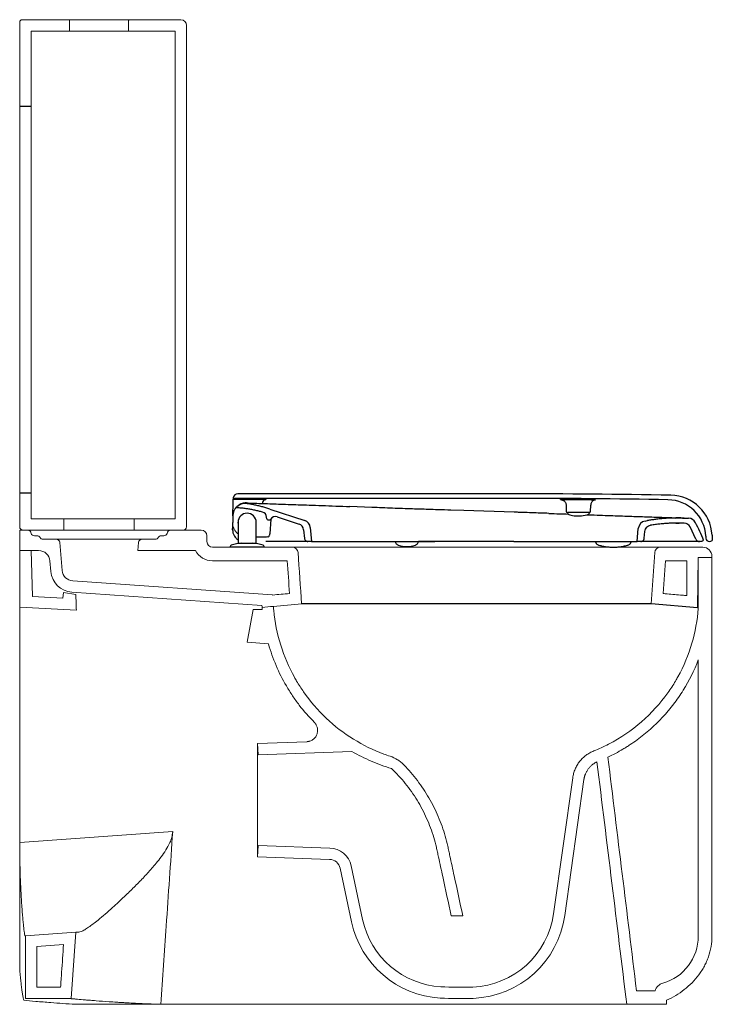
# Model space of a CAD drawing. Header units: millimetres. Extents: x 3843.61 to 3844.22, y 2116.059 to 2116.927.
import ezdxf

# ---------------------------------------------------------------- set-up
doc = ezdxf.new("R2010")
doc.units = ezdxf.units.MM
doc.linetypes.add('SLD-Solid', pattern=[0])
doc.layers.add('SANINDUSA', color=3, linetype='Continuous')

msp = doc.modelspace()

# ---------------------------------------------------------------- linework, layer by layer
at = {"layer": 'SANINDUSA', "linetype": 'SLD-Solid', "lineweight": 15}
for p, q in [((3843.61009, 2116.92529), (3843.61009, 2116.48029)), ((3843.61209, 2116.92729), (3843.6211, 2116.92729)), ((3843.6531, 2116.92729), (3843.62612, 2116.92729)), ((3843.6531, 2116.92729), (3843.70708, 2116.92729)), ((3843.6541, 2116.91729), (3843.6541, 2116.92629)), ((3843.70608, 2116.92629), (3843.70608, 2116.91729)), ((3843.74109, 2116.92729), (3843.70708, 2116.92729)), ((3843.74607, 2116.92729), (3843.75209, 2116.92729)), ((3843.75709, 2116.48029), (3843.75709, 2116.92229)), ((3843.6541, 2116.91729), (3843.62009, 2116.91729)), ((3843.62009, 2116.91729), (3843.62009, 2116.48729)), ((3843.6541, 2116.91729), (3843.70608, 2116.91729)), ((3843.74709, 2116.91729), (3843.70608, 2116.91729)), ((3843.74709, 2116.48729), (3843.74709, 2116.91729)), ((3843.62009, 2116.48729), (3843.64909, 2116.48729)), ((3843.64909, 2116.47729), (3843.64909, 2116.48729)), ((3843.71109, 2116.48729), (3843.64909, 2116.48729)), ((3843.71109, 2116.48729), (3843.71109, 2116.47729)), ((3843.71109, 2116.48729), (3843.74709, 2116.48729)), ((3843.61009, 2116.47729), (3843.61009, 2116.45929)), ((3843.61009, 2116.47729), (3843.61719, 2116.47729)), ((3843.61309, 2116.47729), (3843.64909, 2116.47729)), ((3843.62305, 2116.47229), (3843.62539, 2116.47229)), ((3843.71109, 2116.47729), (3843.64909, 2116.47729)), ((3843.71109, 2116.47729), (3843.75409, 2116.47729)), ((3843.73478, 2116.47229), (3843.73712, 2116.47229)), ((3843.74298, 2116.47729), (3843.77009, 2116.47729)), ((3843.77509, 2116.47229), (3843.77509, 2116.46729)), ((3843.63059, 2116.46929), (3843.64234, 2116.46929)), ((3843.64234, 2116.46929), (3843.71784, 2116.46929)), ((3843.64751, 2116.44161), (3843.64533, 2116.46655)), ((3843.71485, 2116.46655), (3843.71421, 2116.45929)), ((3843.71784, 2116.46929), (3843.72959, 2116.46929)), ((3843.85041, 2116.46229), (3843.78009, 2116.46229)), ((3843.98007, 2116.46229), (3844.04507, 2116.46229)), ((3844.04507, 2116.46229), (3844.17473, 2116.46229)), ((3844.21207, 2116.46229), (3844.17473, 2116.46229)), ((3843.61009, 2116.45929), (3843.6268, 2116.45929)), ((3843.61009, 2116.45929), (3843.61009, 2116.40929)), ((3843.61009, 2116.45929), (3843.62009, 2116.45929)), ((3843.6215, 2116.41871), (3843.62009, 2116.45929)), ((3843.71421, 2116.45929), (3843.76497, 2116.45929)), ((3844.16974, 2116.45764), (3844.16657, 2116.41229)), ((3844.20729, 2116.40873), (3844.20807, 2116.45329)), ((3844.20807, 2116.40866), (3844.20807, 2116.45329)), ((3844.22007, 2116.45329), (3844.20807, 2116.45329)), ((3844.22007, 2116.45329), (3844.22007, 2116.45429)), ((3844.22007, 2116.11929), (3844.22007, 2116.45329)), ((3843.63759, 2116.44074), (3843.63676, 2116.45016)), ((3843.84588, 2116.45029), (3843.77997, 2116.45029)), ((3844.17925, 2116.45029), (3844.17723, 2116.4214)), ((3844.19807, 2116.45029), (3844.17925, 2116.45029)), ((3843.83297, 2116.42018), (3843.65677, 2116.43251)), ((3843.6215, 2116.41871), (3843.64805, 2116.41732)), ((3843.64805, 2116.41732), (3843.64875, 2116.42232)), ((3843.64875, 2116.42232), (3843.65953, 2116.42067)), ((3843.82358, 2116.41082), (3843.65611, 2116.42253)), ((3843.61009, 2116.33459), (3843.61009, 2116.40929)), ((3843.66002, 2116.40667), (3843.61009, 2116.40929)), ((3843.81569, 2116.40724), (3843.81062, 2116.37848)), ((3843.82385, 2116.40724), (3843.81569, 2116.40724)), ((3843.81062, 2116.37848), (3843.82934, 2116.377)), ((3844.20807, 2116.11929), (3844.20807, 2116.36285)), ((3843.61009, 2116.20208), (3843.61009, 2116.33459)), ((3843.81974, 2116.28929), (3843.86298, 2116.2908)), ((3843.81974, 2116.1893), (3843.81974, 2116.28929)), ((3843.82009, 2116.27929), (3843.81974, 2116.28929)), ((3843.82009, 2116.27929), (3843.90289, 2116.28218)), ((3844.08057, 2116.13902), (3844.09742, 2116.25897)), ((3844.09047, 2116.13763), (3844.10733, 2116.25758)), ((3843.61009, 2116.20208), (3843.74493, 2116.21151)), ((3843.61009, 2116.0908), (3843.61009, 2116.20208)), ((3843.81974, 2116.1893), (3843.82009, 2116.19929)), ((3843.8834, 2116.19708), (3843.82009, 2116.19929)), ((3843.88305, 2116.18709), (3843.81974, 2116.1893)), ((3843.89248, 2116.17917), (3843.90252, 2116.13197)), ((3843.90227, 2116.18125), (3843.9123, 2116.13405)), ((3844.00057, 2116.1373), (3843.99034, 2116.1373)), ((3843.61509, 2116.11964), (3843.65952, 2116.12275)), ((3843.61509, 2116.11964), (3843.61509, 2116.06429)), ((3843.65952, 2116.12275), (3843.65544, 2116.06429)), ((3843.62509, 2116.11032), (3843.64875, 2116.11197)), ((3843.62509, 2116.07429), (3843.64611, 2116.07429)), ((3844.15367, 2116.07129), (3844.17007, 2116.07129)), ((3843.61509, 2116.06429), (3843.65544, 2116.06429)), ((3844.18007, 2116.06283), (3844.18007, 2116.05929)), ((3843.73447, 2116.05929), (3843.65927, 2116.05929)), ((3843.73447, 2116.05929), (3844.03707, 2116.05929)), ((3844.18007, 2116.05929), (3844.14507, 2116.05929))]:
    msp.add_line(p, q, dxfattribs=at)
at = {"layer": 'SANINDUSA'}
for p, q in [((3843.61009, 2116.8511), (3843.62009, 2116.8511)), ((3843.62009, 2116.50983), (3843.61009, 2116.50983)), ((3843.79923, 2116.50529), (3843.79922, 2116.50465)), ((3844.04549, 2116.50529), (3843.79923, 2116.50529)), ((3844.04549, 2116.50929), (3843.80222, 2116.50929)), ((3843.79795, 2116.48996), (3843.79816, 2116.50181)), ((3843.79922, 2116.50465), (3843.8271, 2116.50465)), ((3843.8241, 2116.50159), (3843.82405, 2116.50081)), ((3843.8271, 2116.50465), (3843.82709, 2116.50443)), ((3844.09168, 2116.49926), (3844.09178, 2116.49376)), ((3844.11321, 2116.49376), (3844.11332, 2116.49927)), ((3843.79795, 2116.48994), (3843.79785, 2116.48396)), ((3843.79891, 2116.49437), (3843.79883, 2116.49418)), ((3843.82776, 2116.48724), (3843.82768, 2116.48862)), ((3843.8305, 2116.49591), (3843.86122, 2116.48578)), ((3843.83709, 2116.489), (3843.85623, 2116.48269)), ((3843.96992, 2116.49553), (3843.96991, 2116.49552)), ((3843.96994, 2116.49553), (3843.96993, 2116.49549)), ((3844.00142, 2116.49455), (3843.99013, 2116.49491)), ((3844.04574, 2116.49311), (3844.00143, 2116.49455)), ((3844.09274, 2116.49278), (3844.09278, 2116.49268)), ((3844.10249, 2116.49278), (3844.09274, 2116.49278)), ((3844.11224, 2116.49278), (3844.10249, 2116.49278)), ((3844.11221, 2116.49268), (3844.11224, 2116.49278)), ((3844.19579, 2116.48793), (3844.19948, 2116.4878)), ((3843.79773, 2116.47746), (3843.79778, 2116.48052)), ((3843.8024, 2116.48375), (3843.80249, 2116.48251)), ((3843.80249, 2116.48425), (3843.80249, 2116.46625)), ((3843.81849, 2116.46625), (3843.81849, 2116.48425)), ((3843.82876, 2116.48629), (3843.83036, 2116.48629)), ((3843.83134, 2116.48698), (3843.83066, 2116.47395)), ((3843.86617, 2116.47953), (3843.86725, 2116.4673)), ((3844.16124, 2116.48535), (3844.16335, 2116.48571)), ((3844.18822, 2116.48351), (3844.19117, 2116.48351)), ((3844.19562, 2116.48343), (3844.1957, 2116.48343)), ((3844.20597, 2116.46921), (3844.20084, 2116.48014)), ((3843.82066, 2116.4711), (3843.81849, 2116.4711)), ((3843.82874, 2116.4713), (3843.82767, 2116.4711)), ((3843.83046, 2116.47395), (3843.83066, 2116.47395)), ((3843.86033, 2116.47751), (3843.86098, 2116.47004)), ((3844.15425, 2116.46738), (3844.15525, 2116.47883)), ((3844.16051, 2116.47012), (3844.16104, 2116.4762)), ((3844.21475, 2116.47187), (3844.21484, 2116.47013)), ((3844.22019, 2116.47298), (3844.22044, 2116.46829)), ((3843.79549, 2116.4628), (3843.79549, 2116.46229)), ((3843.82549, 2116.46229), (3843.79549, 2116.46229)), ((3843.80299, 2116.46575), (3843.80549, 2116.46575)), ((3843.80549, 2116.46575), (3843.81549, 2116.46575)), ((3843.81549, 2116.46575), (3843.81799, 2116.46575)), ((3843.82549, 2116.46229), (3843.82549, 2116.4628)), ((3843.82782, 2116.46729), (3843.82706, 2116.46729)), ((3843.82782, 2116.46729), (3843.82747, 2116.46731)), ((3843.86381, 2116.4673), (3843.83547, 2116.46729)), ((3843.86725, 2116.4673), (3843.86398, 2116.4673)), ((3843.86725, 2116.4673), (3843.976, 2116.46733)), ((3843.94099, 2116.46732), (3843.94099, 2116.46732)), ((3844.04549, 2116.46729), (3843.9615, 2116.46729)), ((3843.96151, 2116.46732), (3843.96151, 2116.46733)), ((3844.0455, 2116.46735), (3843.976, 2116.46733)), ((3844.04549, 2116.46729), (3844.04549, 2116.46735)), ((3844.0455, 2116.46735), (3844.15425, 2116.46738)), ((3844.11753, 2116.46737), (3844.11762, 2116.46687)), ((3844.11972, 2116.46433), (3844.12053, 2116.46409)), ((3844.11973, 2116.46437), (3844.12021, 2116.46416)), ((3844.12021, 2116.46416), (3844.12053, 2116.46409)), ((3844.14888, 2116.46688), (3844.14897, 2116.46738)), ((3844.15752, 2116.46738), (3844.15425, 2116.46738)), ((3844.15796, 2116.46738), (3844.15768, 2116.46738)), ((3844.20942, 2116.4674), (3844.20872, 2116.46738)), ((3844.21283, 2116.4684), (3844.21258, 2116.4684)), ((3844.21795, 2116.46729), (3844.21783, 2116.46729)), ((3844.22044, 2116.46829), (3844.22019, 2116.46829)), ((3844.16657, 2116.41229), (3843.85856, 2116.41229)), ((3844.20729, 2116.40873), (3844.16657, 2116.41229))]:
    msp.add_line(p, q, dxfattribs=at)
at = {"layer": 'SANINDUSA', "flags": 128}
for points in [[(3843.9203, 2116.49735), (3843.90112, 2116.49814), (3843.90112, 2116.49814), (3843.90112, 2116.49814)], [(3844.1067, 2116.49008), (3844.10829, 2116.49036), (3844.11019, 2116.49082)], [(3843.8026, 2116.48553), (3843.80256, 2116.48537), (3843.8024, 2116.48375)]]:
    msp.add_lwpolyline(points, dxfattribs=at)
at = {"layer": 'SANINDUSA', "linetype": 'SLD-Solid', "lineweight": 15}
for centre, radius, start, end in [((3843.61209, 2116.92529), 0.002, 90, 180), ((3843.75209, 2116.92229), 0.005, 0, 90), ((3843.61309, 2116.48029), 0.003, 180, 270), ((3843.75409, 2116.48029), 0.003, 270, 0), ((3843.61719, 2116.47429), 0.003, 2, 90), ((3843.62305, 2116.47529), 0.003, 197.36356, 270), ((3843.62539, 2116.46929), 0.003, 30, 90), ((3843.63059, 2116.47229), 0.003, 210, 270), ((3843.72959, 2116.47229), 0.003, 270, 330), ((3843.73478, 2116.46929), 0.003, 90, 150), ((3843.73712, 2116.47529), 0.003, 270, 342.63644), ((3843.74298, 2116.47429), 0.003, 90, 178), ((3843.77009, 2116.47229), 0.005, 0, 90), ((3843.64234, 2116.46629), 0.003, 5, 90), ((3843.71784, 2116.46629), 0.003, 90, 175), ((3843.78009, 2116.46729), 0.005, 180, 270), ((3843.85041, 2116.45729), 0.005, 4, 90), ((3844.17473, 2116.45729), 0.005, 90, 176), ((3844.21207, 2116.45429), 0.008, 0, 90), ((3843.6268, 2116.44929), 0.01, 5, 90), ((3843.77997, 2116.46729), 0.017, 208.07249, 270), ((3843.65751, 2116.44248), 0.02, 185, 266), ((3843.65747, 2116.44248), 0.01, 185, 266), ((3843.8827, 2116.17709), 0.02, 12, 88), ((3843.8827, 2116.17709), 0.01, 12, 88), ((3843.98566, 2116.14965), 0.085, 192, 266.68496), ((3843.98566, 2116.14965), 0.075, 192, 266.68496), ((3844.0063, 2116.14946), 0.075, 272.28476, 352), ((3844.0063, 2116.14946), 0.085, 272.28476, 352), ((3844.16507, 2116.11929), 0.043, 285.93481, 0), ((3843.99787, 2116.36054), 0.28625, 266.68496, 272.28476), ((3844.17962, 2116.06833), 0.01, 105.93481, 162.76175), ((3843.99787, 2116.36054), 0.29625, 266.68496, 272.28476)]:
    msp.add_arc(centre, radius, start, end, dxfattribs=at)
at = {"layer": 'SANINDUSA'}
for centre, radius, start, end in [((3843.80222, 2116.50529), 0.004, 90, 169.88186), ((3844.04549, 2108.85204), 7.65725, 88.964199, 90), ((3844.04549, 2108.85204), 7.65325, 88.982515, 90), ((3844.18325, 2116.47104), 0.037, 3, 88.9642), ((3843.82709, 2116.50143), 0.003, 139.03399, 176.99959), ((3844.18079, 2116.47009), 0.034, 3, 88.98251), ((3843.81049, 2116.48425), 0.008, 0, 180), ((3843.82269, 2116.48836), 0.005, 4.19749, 74.45404), ((3843.83553, 2116.48425), 0.005, 71.74433, 149.51854), ((3844.09278, 2116.49378), 0.001, 181, 270), ((3844.0956, 2116.49371), 0.003, 200, 254.61074), ((3844.10249, 2116.51877), 0.02899, 254.61074, 265.06485), ((3844.1025, 2116.51867), 0.02889, 265.04281, 278.36445), ((3844.10939, 2116.49371), 0.003, 285.38926, 340), ((3844.11221, 2116.49378), 0.001, 270, 359), ((3844.19923, 2116.48056), 0.00725, 27.12155, 88.01582), ((3843.81049, 2116.48375), 0.0081, 351.21349, 12.69543), ((3843.82876, 2116.48729), 0.001, 183.01582, 270.01582), ((3843.83036, 2116.48729), 0.001, 270.01582, 329.51854), ((3843.85435, 2116.47699), 0.006, 5.01582, 71.74433), ((3843.85895, 2116.47889), 0.00725, 5.01582, 71.74433), ((3844.16247, 2116.4782), 0.00725, 99.79861, 175.01582), ((3844.19549, 2116.47743), 0.006, 26.80808, 88.01582), ((3843.80773, 2116.47729), 0.01, 212.83327, 225.70066), ((3843.79674, 2116.4628), 0.00125, 105.89352, 180), ((3843.81049, 2116.41451), 0.05146, 95.36579, 105.89352), ((3843.80299, 2116.46625), 0.0005, 180, 270), ((3843.81049, 2116.41451), 0.05146, 74.10648, 84.63421), ((3843.81799, 2116.46625), 0.0005, 270, 0), ((3843.82424, 2116.4628), 0.00125, 0, 74.10648), ((3843.95124, 2116.48475), 0.02201, 250.01737, 290.01913), ((3844.21783, 2116.47029), 0.003, 183, 270), ((3844.21795, 2116.47029), 0.003, 270, 318.18969)]:
    msp.add_arc(centre, radius, start, end, dxfattribs=at)
at = {"layer": 'SANINDUSA', "linetype": 'SLD-Solid', "lineweight": 15}
for points, knots in [([(3843.6211, 2116.92729), (3843.62115, 2116.92729), (3843.62123, 2116.92729), (3843.62191, 2116.92729), (3843.62297, 2116.92729), (3843.62399, 2116.92729), (3843.62612, 2116.92729)], [0, 0, 0, 0, 0.246528, 0.5, 0.746527, 1, 1, 1, 1]), ([(3843.6531, 2116.92729), (3843.6532, 2116.92728), (3843.65337, 2116.92727), (3843.65362, 2116.92716), (3843.65386, 2116.92697), (3843.65404, 2116.92668), (3843.6541, 2116.92644), (3843.6541, 2116.92631), (3843.6541, 2116.92629)], [0, 0, 0, 0, 0.184754, 0.319273, 0.533908, 0.748494, 0.963078, 1, 1, 1, 1]), ([(3843.70608, 2116.92629), (3843.70608, 2116.92636), (3843.70609, 2116.92653), (3843.7062, 2116.92681), (3843.70642, 2116.92707), (3843.70672, 2116.92724), (3843.70695, 2116.92729), (3843.70707, 2116.92729), (3843.70708, 2116.92729)], [0, 0, 0, 0, 0.125573, 0.340158, 0.554741, 0.7694, 0.98413, 1, 1, 1, 1]), ([(3843.74127, 2116.92729), (3843.74162, 2116.92729), (3843.74283, 2116.92729), (3843.74441, 2116.92729), (3843.74581, 2116.92729), (3843.74598, 2116.92729), (3843.74607, 2116.92729)], [0, 0, 0, 0, 0.122993, 0.415293, 0.707648, 1, 1, 1, 1]), ([(3843.85041, 2116.46229), (3843.85041, 2116.46229), (3843.85062, 2116.46229), (3843.85146, 2116.46229), (3843.85208, 2116.46229), (3843.85334, 2116.46229), (3843.85381, 2116.46229), (3843.85485, 2116.46229), (3843.85542, 2116.46229), (3843.85727, 2116.46229), (3843.8587, 2116.46229), (3843.86194, 2116.46229), (3843.86375, 2116.46229), (3843.86675, 2116.46229), (3843.8678, 2116.46229), (3843.86945, 2116.46229), (3843.87001, 2116.46229), (3843.87115, 2116.46229), (3843.87174, 2116.46229), (3843.8747, 2116.46229), (3843.87723, 2116.46229), (3843.88259, 2116.46229), (3843.88543, 2116.46229), (3843.89141, 2116.46229), (3843.89455, 2116.46229), (3843.89868, 2116.46229), (3843.89952, 2116.46229), (3843.9012, 2116.46229), (3843.90205, 2116.46229), (3843.90462, 2116.46229), (3843.90635, 2116.46229), (3843.91164, 2116.46229), (3843.91526, 2116.46229), (3843.9227, 2116.46229), (3843.92653, 2116.46229), (3843.93241, 2116.46229), (3843.9344, 2116.46229), (3843.93742, 2116.46229), (3843.93843, 2116.46229), (3843.94046, 2116.46229), (3843.94147, 2116.46229), (3843.94656, 2116.46229), (3843.95067, 2116.46229), (3843.95895, 2116.46229), (3843.96312, 2116.46229), (3843.97154, 2116.46229), (3843.97579, 2116.46229), (3843.98007, 2116.46229)], [0, 0, 0, 0, 0.0625, 0.0625, 0.125, 0.125, 0.15625, 0.15625, 0.1875, 0.1875, 0.25, 0.25, 0.3125, 0.3125, 0.34375, 0.34375, 0.359375, 0.359375, 0.375, 0.375, 0.4375, 0.4375, 0.5, 0.5, 0.5625, 0.5625, 0.578125, 0.578125, 0.59375, 0.59375, 0.625, 0.625, 0.6875, 0.6875, 0.75, 0.75, 0.78125, 0.78125, 0.796875, 0.796875, 0.8125, 0.8125, 0.875, 0.875, 0.9375, 0.9375, 1, 1, 1, 1]), ([(3844.19807, 2116.41957), (3844.19807, 2116.42371), (3844.19807, 2116.42784), (3844.19807, 2116.43197), (3844.19807, 2116.43808), (3844.19807, 2116.44418), (3844.19807, 2116.45029)], [0.00021573, 0.00021573, 0.00021573, 0.00021573, 0.01261219, 0.01261219, 0.01261219, 0.0309331, 0.0309331, 0.0309331, 0.0309331]), ([(3844.17723, 2116.4214), (3844.17839, 2116.4213), (3844.17955, 2116.42119), (3844.18071, 2116.42109), (3844.18514, 2116.42071), (3844.18956, 2116.42032), (3844.19399, 2116.41993), (3844.19535, 2116.41981), (3844.19671, 2116.41969), (3844.19807, 2116.41957)], [0.00982697, 0.00982697, 0.00982697, 0.00982697, 0.01332183, 0.01332183, 0.01332183, 0.02664366, 0.02664366, 0.02664366, 0.03074176, 0.03074176, 0.03074176, 0.03074176]), ([(3843.83366, 2116.41011), (3843.83369, 2116.40962), (3843.83378, 2116.40846), (3843.8348, 2116.39678), (3843.83908, 2116.37556), (3843.84774, 2116.35541), (3843.85537, 2116.34208), (3843.86368, 2116.32918), (3843.87957, 2116.31075), (3843.90367, 2116.29221), (3843.92341, 2116.28253), (3843.93468, 2116.27858), (3843.93654, 2116.27797)], [0.1738227, 0.1738227, 0.1738227, 0.1738227, 0.1796875, 0.1875, 0.3125, 0.4375, 0.4532649, 0.5, 0.625, 0.75, 0.875, 0.8994755, 0.8994755, 0.8994755, 0.8994755]), ([(3844.20807, 2116.40866), (3844.20806, 2116.40851), (3844.2073, 2116.39802), (3844.20358, 2116.37734), (3844.19492, 2116.35627), (3844.18669, 2116.34192), (3844.17754, 2116.32784), (3844.15917, 2116.3074), (3844.1356, 2116.29134), (3844.12049, 2116.28444), (3844.11604, 2116.28267)], [0.1856811, 0.1856811, 0.1856811, 0.1856811, 0.1875, 0.3125, 0.4375, 0.4532649, 0.5, 0.625, 0.75, 0.8006171, 0.8006171, 0.8006171, 0.8006171]), ([(3843.86974, 2116.30783), (3843.86499, 2116.31262), (3843.86055, 2116.3177), (3843.85538, 2116.32442), (3843.85437, 2116.32578), (3843.85239, 2116.32855), (3843.85141, 2116.32994), (3843.84858, 2116.33416), (3843.84679, 2116.33703), (3843.8417, 2116.34575), (3843.83869, 2116.35174), (3843.83344, 2116.3641), (3843.83119, 2116.37046), (3843.82934, 2116.377)], [0, 0, 0, 0, 0.25, 0.25, 0.3125, 0.3125, 0.375, 0.375, 0.5, 0.5, 0.75, 0.75, 1, 1, 1, 1]), ([(3844.20807, 2116.36285), (3844.20449, 2116.35349), (3844.20005, 2116.34459), (3844.19214, 2116.33191), (3844.1893, 2116.3278), (3844.18548, 2116.3228), (3844.1847, 2116.32181), (3844.18313, 2116.31985), (3844.18233, 2116.31888), (3844.17991, 2116.316), (3844.17825, 2116.31413), (3844.16976, 2116.30499), (3844.16234, 2116.29838), (3844.15225, 2116.29101), (3844.15019, 2116.28958), (3844.14704, 2116.2875), (3844.14598, 2116.28682), (3844.14385, 2116.28548), (3844.14278, 2116.28483), (3844.13738, 2116.28163), (3844.13298, 2116.27929), (3844.12848, 2116.27717)], [0, 0, 0, 0, 0.25, 0.25, 0.375, 0.375, 0.40625, 0.40625, 0.4375, 0.4375, 0.5, 0.5, 0.75, 0.75, 0.8125, 0.8125, 0.84375, 0.84375, 0.875, 0.875, 1, 1, 1, 1]), ([(3843.86974, 2116.30783), (3843.86981, 2116.30775), (3843.86996, 2116.3076), (3843.87018, 2116.30736), (3843.87038, 2116.30711), (3843.87058, 2116.30686), (3843.87077, 2116.3066), (3843.87095, 2116.30634), (3843.87113, 2116.30607), (3843.87129, 2116.30579), (3843.87163, 2116.30518), (3843.87207, 2116.3042), (3843.87246, 2116.3028), (3843.87265, 2116.30136), (3843.87263, 2116.29991), (3843.8724, 2116.29848), (3843.87196, 2116.29709), (3843.87133, 2116.29578), (3843.87052, 2116.29458), (3843.86954, 2116.29351), (3843.86842, 2116.29259), (3843.86718, 2116.29184), (3843.8661, 2116.29139), (3843.86527, 2116.29114), (3843.86471, 2116.291), (3843.86414, 2116.2909), (3843.86356, 2116.29082), (3843.86318, 2116.2908), (3843.86298, 2116.29079)], [0, 0, 0, 0, 0.013947, 0.027844, 0.041704, 0.055543, 0.069375, 0.083215, 0.097076, 0.110973, 0.124921, 0.187388, 0.249859, 0.312362, 0.374869, 0.437384, 0.499902, 0.562408, 0.624914, 0.687386, 0.749856, 0.812269, 0.874679, 0.899829, 0.924852, 0.949831, 0.974852, 1, 1, 1, 1]), ([(3843.93782, 2116.26709), (3843.9317, 2116.26891), (3843.92573, 2116.27108), (3843.91408, 2116.27611), (3843.90841, 2116.27897), (3843.90289, 2116.28218)], [0, 0, 0, 0, 0.5, 0.5, 1, 1, 1, 1]), ([(3844.09742, 2116.25897), (3844.09761, 2116.26029), (3844.09788, 2116.26158), (3844.09858, 2116.2641), (3844.09901, 2116.26534), (3844.09979, 2116.26715), (3844.10006, 2116.26775), (3844.10066, 2116.26893), (3844.10098, 2116.26951), (3844.10199, 2116.27121), (3844.10273, 2116.27229), (3844.10434, 2116.27435), (3844.10522, 2116.27533), (3844.10664, 2116.27672), (3844.10713, 2116.27717), (3844.10813, 2116.27802), (3844.10865, 2116.27843), (3844.11022, 2116.27961), (3844.11132, 2116.28033), (3844.11304, 2116.28129), (3844.11362, 2116.28159), (3844.11481, 2116.28216), (3844.11542, 2116.28243), (3844.11604, 2116.28267)], [0, 0, 0, 0, 0.125, 0.125, 0.25, 0.25, 0.3125, 0.3125, 0.375, 0.375, 0.5, 0.5, 0.625, 0.625, 0.6875, 0.6875, 0.75, 0.75, 0.875, 0.875, 0.9375, 0.9375, 1, 1, 1, 1]), ([(3843.93654, 2116.27797), (3843.93886, 2116.27721), (3843.94104, 2116.27618), (3843.9436, 2116.27458), (3843.9441, 2116.27425), (3843.94509, 2116.27354), (3843.94558, 2116.27317), (3843.947, 2116.27202), (3843.9479, 2116.2712), (3843.94874, 2116.27033)], [0, 0, 0, 0, 0.5, 0.5, 0.625, 0.625, 0.75, 0.75, 1, 1, 1, 1]), ([(3844.10733, 2116.25758), (3844.10735, 2116.25773), (3844.10739, 2116.25803), (3844.10747, 2116.25848), (3844.10756, 2116.25893), (3844.10766, 2116.25938), (3844.10777, 2116.25982), (3844.10789, 2116.26026), (3844.10802, 2116.26069), (3844.10816, 2116.26113), (3844.10831, 2116.26156), (3844.10847, 2116.26198), (3844.10889, 2116.26305), (3844.10969, 2116.26469), (3844.11107, 2116.2668), (3844.1127, 2116.26872), (3844.11414, 2116.27004), (3844.11525, 2116.27089), (3844.11593, 2116.27137), (3844.11662, 2116.27182), (3844.11734, 2116.27224), (3844.11807, 2116.27264), (3844.11858, 2116.27287), (3844.11883, 2116.27299)], [0, 0, 0, 0, 0.0228218, 0.0455903, 0.0683173, 0.0910146, 0.113694, 0.1363675, 0.1590469, 0.1817442, 0.2044712, 0.2272397, 0.2500615, 0.375319, 0.5005764, 0.6257897, 0.7510029, 0.7926228, 0.8340984, 0.8755015, 0.9169047, 0.9583802, 1, 1, 1, 1]), ([(3843.99034, 2116.1373), (3843.98785, 2116.14882), (3843.98413, 2116.16611), (3843.98009, 2116.18483), (3843.97854, 2116.19203), (3843.97792, 2116.19491), (3843.97761, 2116.19635), (3843.97661, 2116.20066), (3843.97584, 2116.20353), (3843.97327, 2116.21209), (3843.97117, 2116.21772), (3843.96626, 2116.22871), (3843.96344, 2116.23406), (3843.95713, 2116.24435), (3843.95365, 2116.24928), (3843.94613, 2116.25861), (3843.94208, 2116.26301), (3843.93782, 2116.26709)], [0, 0, 0, 0, 0.25, 0.375, 0.40625, 0.40625, 0.4375, 0.4375, 0.5, 0.5, 0.625, 0.625, 0.75, 0.75, 0.875, 0.875, 1, 1, 1, 1]), ([(3843.94874, 2116.27033), (3843.95294, 2116.26599), (3843.95691, 2116.26136), (3843.96427, 2116.25161), (3843.96767, 2116.24649), (3843.97382, 2116.23588), (3843.97656, 2116.23038), (3843.98135, 2116.21912), (3843.98339, 2116.21337), (3843.9859, 2116.20465), (3843.98665, 2116.20173), (3843.98747, 2116.19807), (3843.98762, 2116.19734), (3843.98794, 2116.19588), (3843.98841, 2116.19368), (3843.99015, 2116.18563), (3843.99425, 2116.16659), (3843.99804, 2116.14902), (3844.00057, 2116.1373)], [0, 0, 0, 0, 0.125, 0.125, 0.25, 0.25, 0.375, 0.375, 0.5, 0.5, 0.5625, 0.5625, 0.578125, 0.578125, 0.59375, 0.625, 0.75, 1, 1, 1, 1]), ([(3843.74493, 2116.21151), (3843.74471, 2116.20984), (3843.74426, 2116.20649), (3843.74217, 2116.20104), (3843.73905, 2116.19526), (3843.73487, 2116.18927), (3843.72939, 2116.18244), (3843.7227, 2116.17476), (3843.71481, 2116.16644), (3843.70688, 2116.15858), (3843.69926, 2116.15134), (3843.69206, 2116.14469), (3843.68534, 2116.13874), (3843.67955, 2116.13387), (3843.67471, 2116.13005), (3843.67073, 2116.12715), (3843.66722, 2116.1249), (3843.66423, 2116.12335), (3843.66281, 2116.12307), (3843.6621, 2116.12293)], [0, 0, 0, 0, 0.032198, 0.06449, 0.111271, 0.158313, 0.205325, 0.281903, 0.358744, 0.435573, 0.512133, 0.583698, 0.655401, 0.726864, 0.78088, 0.835017, 0.888963, 0.944492, 1, 1, 1, 1]), ([(3843.61009, 2116.20208), (3843.6101, 2116.19911), (3843.61012, 2116.19314), (3843.61026, 2116.18427), (3843.61049, 2116.17559), (3843.61079, 2116.16722), (3843.61116, 2116.15925), (3843.61158, 2116.15177), (3843.61203, 2116.14492), (3843.61249, 2116.13874), (3843.61296, 2116.1333), (3843.61341, 2116.1287), (3843.61382, 2116.12497), (3843.61422, 2116.12202), (3843.61457, 2116.12001), (3843.61473, 2116.11975), (3843.61482, 2116.11962)], [0, 0, 0, 0, 0.069523, 0.139267, 0.208788, 0.278314, 0.348063, 0.41759, 0.487091, 0.556812, 0.626315, 0.696133, 0.766172, 0.835991, 0.917996, 1, 1, 1, 1]), ([(3843.65952, 2116.12275), (3843.65963, 2116.12276), (3843.65984, 2116.12277), (3843.66134, 2116.12288), (3843.6621, 2116.12293)], [0, 0, 0, 0, 0.496913, 1, 1, 1, 1]), ([(3844.18007, 2116.06283), (3844.18285, 2116.06403), (3844.18558, 2116.06542), (3844.19083, 2116.06855), (3844.19337, 2116.0703), (3844.19818, 2116.0741), (3844.20046, 2116.07615), (3844.2047, 2116.08052), (3844.20666, 2116.08282), (3844.2094, 2116.08648), (3844.21027, 2116.08773), (3844.21193, 2116.09029), (3844.21271, 2116.0916), (3844.21415, 2116.09428), (3844.21481, 2116.09564), (3844.21602, 2116.09842), (3844.21658, 2116.09984), (3844.21806, 2116.10418), (3844.21882, 2116.10716), (3844.21982, 2116.11321), (3844.22007, 2116.11626), (3844.22007, 2116.11929)], [0, 0, 0, 0, 0.125, 0.125, 0.25, 0.25, 0.375, 0.375, 0.5, 0.5, 0.5625, 0.5625, 0.625, 0.625, 0.6875, 0.6875, 0.75, 0.75, 0.875, 0.875, 1, 1, 1, 1]), ([(3843.64875, 2116.11197), (3843.64818, 2116.10385), (3843.64761, 2116.09574), (3843.64704, 2116.08762), (3843.64673, 2116.08318), (3843.64642, 2116.07873), (3843.64611, 2116.07429)], [0.00329214, 0.00329214, 0.00329214, 0.00329214, 0.0277002, 0.0277002, 0.0277002, 0.04106305, 0.04106305, 0.04106305, 0.04106305]), ([(3843.61362, 2116.06283), (3843.61348, 2116.06353), (3843.61318, 2116.06491), (3843.61267, 2116.0678), (3843.61211, 2116.07144), (3843.61159, 2116.07536), (3843.61115, 2116.07919), (3843.61079, 2116.08269), (3843.61043, 2116.08651), (3843.6102, 2116.08937), (3843.61009, 2116.0908)], [0, 0, 0, 0, 0.152366, 0.3046853, 0.4616971, 0.6186392, 0.7127988, 0.8069488, 0.9034954, 1, 1, 1, 1]), ([(3843.61362, 2116.06283), (3843.61679, 2116.06254), (3843.62039, 2116.06221), (3843.6284, 2116.06153), (3843.63282, 2116.06117), (3843.63767, 2116.06081)], [0, 0, 0, 0, 0.5, 0.5, 1, 1, 1, 1]), ([(3843.73447, 2116.05929), (3843.72876, 2116.05947), (3843.72326, 2116.05968), (3843.71268, 2116.06016), (3843.70759, 2116.06042), (3843.7015, 2116.06077), (3843.70029, 2116.06084), (3843.69793, 2116.06098), (3843.69677, 2116.06106), (3843.69336, 2116.06127), (3843.69117, 2116.06142), (3843.68484, 2116.06185), (3843.68096, 2116.06214), (3843.67652, 2116.06248), (3843.67565, 2116.06255), (3843.67397, 2116.06268), (3843.67316, 2116.06275), (3843.6708, 2116.06294), (3843.66934, 2116.06306), (3843.66526, 2116.0634), (3843.66296, 2116.06361), (3843.66062, 2116.06382), (3843.66018, 2116.06386), (3843.65935, 2116.06393), (3843.65897, 2116.06396), (3843.65791, 2116.06406), (3843.65732, 2116.06412), (3843.65591, 2116.06425), (3843.65544, 2116.06429), (3843.65544, 2116.06429)], [0, 0, 0, 0, 0.125, 0.125, 0.25, 0.25, 0.28125, 0.28125, 0.3125, 0.3125, 0.375, 0.375, 0.5, 0.5, 0.53125, 0.53125, 0.5625, 0.5625, 0.625, 0.625, 0.75, 0.75, 0.78125, 0.78125, 0.8125, 0.8125, 0.875, 0.875, 1, 1, 1, 1]), ([(3843.63767, 2116.06081), (3843.64102, 2116.06056), (3843.64449, 2116.0603), (3843.65169, 2116.05979), (3843.65542, 2116.05954), (3843.65927, 2116.05929)], [0, 0, 0, 0, 0.5, 0.5, 1, 1, 1, 1]), ([(3844.14507, 2116.05929), (3844.14507, 2116.05929), (3844.14507, 2116.05929), (3844.14505, 2116.05929), (3844.14502, 2116.05929), (3844.14498, 2116.05929), (3844.14494, 2116.05929), (3844.14488, 2116.05929), (3844.14481, 2116.05929), (3844.14472, 2116.05929), (3844.14463, 2116.05929), (3844.14453, 2116.05929), (3844.14442, 2116.05929), (3844.14429, 2116.05929), (3844.14416, 2116.05929), (3844.14401, 2116.05929), (3844.14386, 2116.05929), (3844.14369, 2116.05929), (3844.14351, 2116.05929), (3844.14332, 2116.05929), (3844.14312, 2116.05929), (3844.14263, 2116.05929), (3844.14175, 2116.05929), (3844.14029, 2116.05929), (3844.13858, 2116.05929), (3844.13596, 2116.05929), (3844.13206, 2116.05929), (3844.12643, 2116.05929), (3844.11993, 2116.05929), (3844.11262, 2116.05929), (3844.10461, 2116.05929), (3844.09602, 2116.05929), (3844.08693, 2116.05929), (3844.07742, 2116.05929), (3844.06759, 2116.05929), (3844.06046, 2116.05929), (3844.05625, 2116.05929), (3844.05509, 2116.05929), (3844.05381, 2116.05929), (3844.05231, 2116.05929), (3844.05006, 2116.05929), (3844.04625, 2116.05929), (3844.04178, 2116.05929), (3844.03837, 2116.05929), (3844.03707, 2116.05929)], [0, 0, 0, 0, 0.006297, 0.0125861, 0.0188683, 0.025144, 0.0314142, 0.0376794, 0.0439404, 0.0501979, 0.0564527, 0.0627054, 0.0689568, 0.0752076, 0.0814585, 0.0877103, 0.0939636, 0.1002192, 0.1064779, 0.1127403, 0.1190071, 0.1252791, 0.1563745, 0.1873817, 0.2183898, 0.2494876, 0.3117849, 0.3742459, 0.4369799, 0.4996238, 0.5622197, 0.6245629, 0.6866517, 0.7487256, 0.8111192, 0.8736181, 0.8814953, 0.8893794, 0.8951095, 0.9051783, 0.9172668, 0.9367855, 0.9758039, 1, 1, 1, 1])]:
    msp.add_open_spline(points, degree=3, knots=knots, dxfattribs=at)
at = {"layer": 'SANINDUSA'}
for points, knots in [([(3843.79827, 2116.50536), (3843.79827, 2116.50536), (3843.79827, 2116.50536), (3843.79821, 2116.50499), (3843.79821, 2116.50467), (3843.79821, 2116.50467)], [0, 0, 0, 0, 0.44233, 0.991494, 1, 1, 1, 1]), ([(3843.79828, 2116.50599), (3843.79828, 2116.50599), (3843.79828, 2116.50599), (3843.79828, 2116.50598), (3843.79828, 2116.50595), (3843.79828, 2116.50588), (3843.79828, 2116.50579), (3843.79827, 2116.50568), (3843.79827, 2116.50556), (3843.79827, 2116.50542), (3843.79827, 2116.50536)], [0, 0, 0, 0, 0.0203095, 0.1015473, 0.264023, 0.4264986, 0.5889743, 0.6702122, 0.8351057, 1, 1, 1, 1]), ([(3843.79827, 2116.50536), (3843.79828, 2116.50534), (3843.7983, 2116.50525), (3843.79838, 2116.50511), (3843.79851, 2116.50495), (3843.79867, 2116.50482), (3843.7989, 2116.50469), (3843.7991, 2116.50467), (3843.79922, 2116.50465)], [0, 0, 0, 0, 0.0485816, 0.2098937, 0.3747134, 0.539533, 0.7008451, 1, 1, 1, 1]), ([(3843.79816, 2116.50181), (3843.79816, 2116.50219), (3843.79818, 2116.50295), (3843.79819, 2116.50394), (3843.7982, 2116.50443), (3843.79821, 2116.50467)], [0, 0, 0, 0, 0.3434997, 0.6841337, 1, 1, 1, 1]), ([(3843.79903, 2116.49464), (3843.79913, 2116.49484), (3843.7994, 2116.49538), (3843.79988, 2116.49617), (3843.80034, 2116.49679), (3843.80058, 2116.49708), (3843.8006, 2116.49711), (3843.80061, 2116.49712)], [0, 0, 0, 0, 0.149408, 0.409005, 0.681513, 0.877135, 1, 1, 1, 1]), ([(3843.81005, 2116.50126), (3843.80922, 2116.50125), (3843.80751, 2116.50124), (3843.80493, 2116.50047), (3843.80246, 2116.49912), (3843.80116, 2116.49775), (3843.80061, 2116.49712)], [0, 0, 0, 0, 0.234793, 0.482928, 0.740007, 1, 1, 1, 1]), ([(3843.82403, 2116.49318), (3843.82348, 2116.49333), (3843.82237, 2116.49363), (3843.82069, 2116.49406), (3843.81899, 2116.49446), (3843.81728, 2116.49484), (3843.81557, 2116.49519), (3843.81385, 2116.49551), (3843.81213, 2116.49581), (3843.8104, 2116.49607), (3843.80867, 2116.49632), (3843.80694, 2116.49653), (3843.8052, 2116.49672), (3843.80346, 2116.49688), (3843.80198, 2116.497), (3843.80109, 2116.49705), (3843.80077, 2116.49707)], [0, 0, 0, 0, 0.072319, 0.146276, 0.220234, 0.294191, 0.368149, 0.442106, 0.516064, 0.590021, 0.663979, 0.737937, 0.811894, 0.885852, 0.959809, 1, 1, 1, 1]), ([(3843.81005, 2116.50126), (3843.81177, 2116.50123), (3843.81549, 2116.5011), (3843.82246, 2116.50086), (3843.83003, 2116.5006), (3843.8381, 2116.50032), (3843.84648, 2116.50003), (3843.85552, 2116.49972), (3843.86554, 2116.49937), (3843.87654, 2116.49899), (3843.88851, 2116.49857), (3843.89691, 2116.49828), (3843.90112, 2116.49814)], [0, 0, 0, 0, 0.105714, 0.211983, 0.318257, 0.410547, 0.502802, 0.59588, 0.688602, 0.792088, 0.895894, 1, 1, 1, 1]), ([(3843.8305, 2116.49591), (3843.82935, 2116.49628), (3843.82704, 2116.49702), (3843.82353, 2116.49799), (3843.82, 2116.49886), (3843.81644, 2116.49961), (3843.81328, 2116.50019), (3843.81129, 2116.50048), (3843.81051, 2116.5006)], [0, 0, 0, 0, 0.176808, 0.353615, 0.530423, 0.707231, 0.884038, 1, 1, 1, 1]), ([(3843.82483, 2116.5034), (3843.82493, 2116.50349), (3843.82515, 2116.50374), (3843.82556, 2116.50403), (3843.826, 2116.50424), (3843.82636, 2116.50434), (3843.82658, 2116.50438), (3843.82669, 2116.5044), (3843.82709, 2116.50443), (3843.82709, 2116.50443), (3843.82709, 2116.50443)], [0, 0, 0, 0, 0.148211, 0.354774, 0.531189, 0.671865, 0.763997, 0.83331, 0.915399, 1, 1, 1, 1]), ([(3843.96991, 2116.49556), (3843.96537, 2116.49568), (3843.95495, 2116.49595), (3843.93846, 2116.49656), (3843.92646, 2116.49712), (3843.92033, 2116.49736), (3843.92029, 2116.49736)], [0, 0, 0, 0, 0.2742308, 0.6290794, 0.9973575, 1, 1, 1, 1]), ([(3844.08757, 2116.50408), (3844.08724, 2116.5041), (3844.08667, 2116.50414), (3844.08667, 2116.50419), (3844.08702, 2116.50422), (3844.08719, 2116.50423)], [0, 0, 0, 0, 0.421335, 0.713031, 1, 1, 1, 1]), ([(3844.08719, 2116.50423), (3844.08719, 2116.50423), (3844.08734, 2116.50424), (3844.08804, 2116.50427), (3844.08928, 2116.50429), (3844.09096, 2116.50432), (3844.09295, 2116.50433), (3844.09522, 2116.50434), (3844.09769, 2116.50433), (3844.1003, 2116.50432), (3844.10298, 2116.50431), (3844.10564, 2116.50428), (3844.10821, 2116.50425), (3844.11062, 2116.50421), (3844.1128, 2116.50417), (3844.11471, 2116.50413), (3844.11569, 2116.5041), (3844.11721, 2116.50408)], [0, 0, 0, 0, 0.001156, 0.072492, 0.143828, 0.21516, 0.286491, 0.357826, 0.42916, 0.500504, 0.571847, 0.643202, 0.714556, 0.785917, 0.857279, 0.928639, 1, 1, 1, 1]), ([(3844.08783, 2116.50407), (3844.08771, 2116.50408), (3844.08749, 2116.50409), (3844.08739, 2116.5041), (3844.08744, 2116.5041), (3844.08761, 2116.50407), (3844.08796, 2116.504), (3844.08849, 2116.50384), (3844.08914, 2116.50354), (3844.08985, 2116.50307), (3844.09053, 2116.50241), (3844.09113, 2116.50154), (3844.09153, 2116.50051), (3844.09171, 2116.49972), (3844.09167, 2116.4993), (3844.09167, 2116.49927)], [0, 0, 0, 0, 0.126684, 0.227516, 0.293673, 0.346859, 0.392701, 0.449803, 0.519055, 0.597092, 0.684796, 0.782012, 0.884784, 0.990093, 1, 1, 1, 1]), ([(3844.11716, 2116.50407), (3844.11728, 2116.50408), (3844.1175, 2116.50409), (3844.11759, 2116.5041), (3844.11754, 2116.5041), (3844.11737, 2116.50407), (3844.11703, 2116.504), (3844.1165, 2116.50384), (3844.11584, 2116.50354), (3844.11514, 2116.50307), (3844.11445, 2116.50241), (3844.11385, 2116.50154), (3844.11346, 2116.50051), (3844.11328, 2116.49972), (3844.11331, 2116.4993), (3844.11332, 2116.49927)], [0, 0, 0, 0, 0.126684, 0.227516, 0.293673, 0.346859, 0.392701, 0.449803, 0.519055, 0.597092, 0.684796, 0.782012, 0.884784, 0.990093, 1, 1, 1, 1]), ([(3843.79883, 2116.49418), (3843.79853, 2116.49329), (3843.79805, 2116.49191), (3843.79797, 2116.49046), (3843.79795, 2116.48994)], [0, 0, 0, 0, 0.640744, 1, 1, 1, 1]), ([(3843.79891, 2116.49436), (3843.79893, 2116.49441), (3843.79897, 2116.49451), (3843.79902, 2116.4946), (3843.79904, 2116.49465)], [0, 0, 0, 0, 0.4993401, 1, 1, 1, 1]), ([(3843.96992, 2116.49553), (3843.96993, 2116.49553), (3843.96993, 2116.49553), (3843.96994, 2116.49553), (3843.96994, 2116.49553)], [0, 0, 0, 0, 0.492759, 1, 1, 1, 1]), ([(3843.99013, 2116.49491), (3843.98632, 2116.49504), (3843.97958, 2116.49525), (3843.97285, 2116.49546), (3843.96993, 2116.49555)], [0, 0, 0, 0, 0.5662597, 1, 1, 1, 1]), ([(3844.04632, 2116.49309), (3844.04632, 2116.49309), (3844.04628, 2116.49309), (3844.04609, 2116.4931), (3844.04589, 2116.4931), (3844.04574, 2116.49311)], [0, 0, 0, 0, 0.000104, 0.208343, 1, 1, 1, 1]), ([(3844.04634, 2116.49309), (3844.04634, 2116.49309), (3844.04633, 2116.49309), (3844.04633, 2116.49309), (3844.04632, 2116.49309), (3844.04632, 2116.49309)], [0, 0, 0, 0, 0.003296, 0.996751, 1, 1, 1, 1]), ([(3844.07652, 2116.49206), (3844.07399, 2116.49215), (3844.06894, 2116.49232), (3844.06126, 2116.49259), (3844.05481, 2116.4928), (3844.05028, 2116.49296), (3844.04801, 2116.49303), (3844.04695, 2116.49307), (3844.04651, 2116.49308), (3844.04638, 2116.49309), (3844.04634, 2116.49309), (3844.04634, 2116.49309)], [0, 0, 0, 0, 0.2531492, 0.5070223, 0.7630439, 0.8913814, 0.9555893, 0.9876977, 0.995725, 0.999998, 1, 1, 1, 1]), ([(3844.07652, 2116.49206), (3844.07966, 2116.49195), (3844.08544, 2116.49175), (3844.09105, 2116.49156), (3844.09361, 2116.49147)], [0, 0, 0, 0, 0.542516, 1, 1, 1, 1]), ([(3844.11029, 2116.49089), (3844.11236, 2116.49082), (3844.11772, 2116.49063), (3844.12595, 2116.49035), (3844.13495, 2116.49004), (3844.14347, 2116.48974), (3844.15148, 2116.48946), (3844.15893, 2116.48921), (3844.16575, 2116.48897), (3844.17194, 2116.48876), (3844.17747, 2116.48856), (3844.18232, 2116.4884), (3844.18645, 2116.48825), (3844.18985, 2116.48813), (3844.1925, 2116.48804), (3844.19438, 2116.48798), (3844.19557, 2116.48794), (3844.19571, 2116.48793), (3844.19579, 2116.48793)], [0, 0, 0, 0, 0.040517, 0.105058, 0.169413, 0.233702, 0.298386, 0.362851, 0.427139, 0.491004, 0.555059, 0.619186, 0.683165, 0.746935, 0.810347, 0.873493, 0.93675, 1, 1, 1, 1]), ([(3844.19579, 2116.48793), (3844.19437, 2116.48797), (3844.19153, 2116.48804), (3844.18728, 2116.48801), (3844.18303, 2116.48788), (3844.17878, 2116.48762), (3844.17525, 2116.48732), (3844.17243, 2116.48702), (3844.16985, 2116.48671), (3844.16682, 2116.48629), (3844.16451, 2116.48591), (3844.16335, 2116.48571)], [0, 0, 0, 0, 0.13061, 0.26122, 0.39183, 0.52244, 0.65305, 0.718351, 0.783651, 0.891799, 1, 1, 1, 1]), ([(3844.18786, 2116.488), (3844.18811, 2116.48801), (3844.18853, 2116.48802), (3844.1889, 2116.48801), (3844.18905, 2116.48801)], [0, 0, 0, 0, 0.588388, 1, 1, 1, 1]), ([(3843.79778, 2116.48052), (3843.79779, 2116.48059), (3843.79779, 2116.48094), (3843.79781, 2116.48178), (3843.79783, 2116.48286), (3843.79784, 2116.48366), (3843.79784, 2116.48378), (3843.79784, 2116.48381)], [0, 0, 0, 0, 0.041346, 0.207336, 0.524159, 0.840984, 1, 1, 1, 1]), ([(3843.80249, 2116.47406), (3843.80213, 2116.47433), (3843.80135, 2116.47492), (3843.80044, 2116.47603), (3843.79968, 2116.47714), (3843.79913, 2116.47815), (3843.79851, 2116.47956), (3843.79794, 2116.48147), (3843.79788, 2116.48314), (3843.79785, 2116.48396)], [0, 0, 0, 0, 0.12077, 0.258614, 0.378148, 0.479372, 0.562289, 0.783834, 1, 1, 1, 1]), ([(3844.16104, 2116.4762), (3844.16116, 2116.47687), (3844.16141, 2116.4782), (3844.1626, 2116.47989), (3844.16419, 2116.48113), (3844.16546, 2116.48145), (3844.16607, 2116.4816)], [0, 0, 0, 0, 0.25446, 0.50892, 0.763379, 1, 1, 1, 1]), ([(3844.19562, 2116.48343), (3844.19494, 2116.48345), (3844.19359, 2116.48349), (3844.19156, 2116.48352), (3844.18953, 2116.48353), (3844.1875, 2116.4835), (3844.18547, 2116.48345), (3844.18344, 2116.48338), (3844.18141, 2116.48327), (3844.17939, 2116.48314), (3844.1777, 2116.48301), (3844.17601, 2116.48286), (3844.17433, 2116.4827), (3844.17231, 2116.48247), (3844.1703, 2116.48222), (3844.16826, 2116.48194), (3844.16685, 2116.48173), (3844.16612, 2116.48161), (3844.16607, 2116.4816)], [0, 0, 0, 0, 0.068478, 0.136956, 0.205435, 0.273913, 0.342391, 0.410869, 0.479348, 0.547826, 0.616304, 0.650543, 0.719021, 0.787499, 0.855977, 0.924455, 0.9955, 1, 1, 1, 1]), ([(3844.21283, 2116.4684), (3844.21172, 2116.47101), (3844.20949, 2116.47624), (3844.20695, 2116.48132), (3844.20568, 2116.48386)], [0, 0, 0, 0, 0.499642, 1, 1, 1, 1]), ([(3843.79773, 2116.47746), (3843.7978, 2116.47637), (3843.79793, 2116.4744), (3843.7989, 2116.47265), (3843.79933, 2116.47187)], [0, 0, 0, 0, 0.552656, 1, 1, 1, 1]), ([(3843.82767, 2116.4711), (3843.82756, 2116.4711), (3843.82734, 2116.4711), (3843.82572, 2116.4711), (3843.82339, 2116.4711), (3843.82157, 2116.4711), (3843.82066, 2116.4711)], [0, 0, 0, 0, 0.251561, 0.502236, 0.751764, 1, 1, 1, 1]), ([(3843.82874, 2116.4713), (3843.829, 2116.47143), (3843.82954, 2116.47169), (3843.83011, 2116.47236), (3843.83045, 2116.47313), (3843.83046, 2116.47368), (3843.83046, 2116.47395)], [0, 0, 0, 0, 0.248963, 0.504685, 0.757761, 1, 1, 1, 1]), ([(3843.80075, 2116.47013), (3843.801, 2116.4699), (3843.80151, 2116.46944), (3843.80211, 2116.46899), (3843.80245, 2116.46881), (3843.80249, 2116.46878)], [0, 0, 0, 0, 0.456369, 0.925378, 1, 1, 1, 1]), ([(3843.83547, 2116.46729), (3843.83462, 2116.46729), (3843.83291, 2116.46729), (3843.83064, 2116.46729), (3843.82877, 2116.46729), (3843.82814, 2116.46729), (3843.82782, 2116.46729)], [0, 0, 0, 0, 0.249881, 0.502097, 0.752443, 1, 1, 1, 1]), ([(3843.86099, 2116.47004), (3843.86106, 2116.46967), (3843.86119, 2116.46894), (3843.86191, 2116.46805), (3843.86286, 2116.46741), (3843.8636, 2116.46734), (3843.86398, 2116.4673)], [0, 0, 0, 0, 0.250031, 0.499998, 0.749885, 1, 1, 1, 1]), ([(3843.94099, 2116.46732), (3843.94108, 2116.46697), (3843.94126, 2116.46625), (3843.94188, 2116.4653), (3843.94271, 2116.46452), (3843.94339, 2116.46422), (3843.94372, 2116.46407)], [0, 0, 0, 0, 0.245667, 0.5, 0.754333, 1, 1, 1, 1]), ([(3843.95878, 2116.46407), (3843.95911, 2116.46422), (3843.95979, 2116.46453), (3843.96061, 2116.46531), (3843.96124, 2116.46625), (3843.96142, 2116.46697), (3843.96151, 2116.46733)], [0, 0, 0, 0, 0.245667, 0.5, 0.754333, 1, 1, 1, 1]), ([(3844.11762, 2116.46687), (3844.11764, 2116.46676), (3844.11769, 2116.46655), (3844.11782, 2116.46618), (3844.11799, 2116.46582), (3844.1183, 2116.46533), (3844.11882, 2116.46478), (3844.11941, 2116.46449), (3844.11972, 2116.46433)], [0, 0, 0, 0, 0.1007691, 0.1970197, 0.2980652, 0.4105181, 0.6786332, 1, 1, 1, 1]), ([(3844.12053, 2116.46408), (3844.12158, 2116.4638), (3844.12384, 2116.46319), (3844.12738, 2116.46262), (3844.1311, 2116.46229), (3844.13481, 2116.46227), (3844.1385, 2116.46254), (3844.14215, 2116.46312), (3844.14464, 2116.46365), (3844.1459, 2116.46405), (3844.14677, 2116.46434)], [0, 0, 0, 0, 0.126383, 0.27218, 0.41678, 0.560556, 0.703899, 0.847085, 0.990504, 1, 1, 1, 1]), ([(3844.14677, 2116.46434), (3844.14709, 2116.4645), (3844.14767, 2116.46479), (3844.1482, 2116.46534), (3844.14851, 2116.46583), (3844.14868, 2116.46619), (3844.14881, 2116.46656), (3844.14886, 2116.46677), (3844.14888, 2116.46688)], [0, 0, 0, 0, 0.3213668, 0.5894819, 0.7019348, 0.8029803, 0.8992309, 1, 1, 1, 1]), ([(3844.15752, 2116.46738), (3844.15758, 2116.46738), (3844.15771, 2116.46738), (3844.1579, 2116.4674), (3844.15808, 2116.46742), (3844.15826, 2116.46746), (3844.15844, 2116.46751), (3844.15861, 2116.46757), (3844.15877, 2116.46764), (3844.15894, 2116.46773), (3844.1591, 2116.46782), (3844.15925, 2116.46792), (3844.1594, 2116.46804), (3844.15959, 2116.4682), (3844.15981, 2116.46843), (3844.16004, 2116.46873), (3844.16022, 2116.46904), (3844.16036, 2116.46938), (3844.16046, 2116.46974), (3844.16049, 2116.46999), (3844.1605, 2116.47012)], [0, 0, 0, 0, 0.043193, 0.085573, 0.127292, 0.168507, 0.209382, 0.250085, 0.290786, 0.331656, 0.372863, 0.41457, 0.456935, 0.50011, 0.585575, 0.668423, 0.749943, 0.831489, 0.914413, 1, 1, 1, 1]), ([(3844.20872, 2116.46738), (3844.20872, 2116.46738), (3844.20872, 2116.46738), (3844.2087, 2116.46738), (3844.20868, 2116.46738), (3844.20864, 2116.46738), (3844.2086, 2116.46738), (3844.20855, 2116.46738), (3844.20848, 2116.46738), (3844.20841, 2116.46738), (3844.20833, 2116.46738), (3844.20824, 2116.46738), (3844.20814, 2116.46738), (3844.20803, 2116.46738), (3844.20791, 2116.46738), (3844.20778, 2116.46738), (3844.20764, 2116.46738), (3844.20749, 2116.46738), (3844.20733, 2116.46738), (3844.20716, 2116.46738), (3844.20698, 2116.46738), (3844.20679, 2116.46738), (3844.20659, 2116.46738), (3844.20639, 2116.46738), (3844.20617, 2116.46738), (3844.20594, 2116.46738), (3844.2057, 2116.46738), (3844.20501, 2116.46738), (3844.20369, 2116.46738), (3844.20145, 2116.46738), (3844.19881, 2116.46738), (3844.19577, 2116.46738), (3844.19231, 2116.46738), (3844.18845, 2116.46738), (3844.1842, 2116.46738), (3844.18064, 2116.46738), (3844.17803, 2116.46738), (3844.17652, 2116.46738), (3844.17498, 2116.46738), (3844.17341, 2116.46738), (3844.17181, 2116.46738), (3844.17019, 2116.46738), (3844.16853, 2116.46738), (3844.16684, 2116.46738), (3844.16512, 2116.46738), (3844.16338, 2116.46738), (3844.1616, 2116.46738), (3844.1598, 2116.46738), (3844.15857, 2116.46738), (3844.15796, 2116.46738)], [0, 0, 0, 0, 0.009544, 0.019083, 0.02862, 0.038153, 0.047684, 0.057213, 0.066741, 0.076268, 0.085795, 0.095322, 0.10485, 0.11438, 0.123912, 0.133446, 0.142984, 0.152525, 0.16207, 0.171621, 0.181176, 0.190738, 0.200305, 0.20988, 0.219462, 0.229053, 0.238652, 0.24826, 0.311016, 0.373443, 0.435697, 0.497938, 0.56113, 0.624232, 0.687411, 0.750836, 0.770146, 0.789415, 0.808647, 0.827847, 0.847021, 0.866172, 0.885305, 0.904425, 0.923537, 0.942646, 0.961756, 0.980873, 1, 1, 1, 1]), ([(3844.20597, 2116.46919), (3844.20599, 2116.46913), (3844.20604, 2116.46902), (3844.20612, 2116.46887), (3844.20621, 2116.46872), (3844.20631, 2116.46858), (3844.20642, 2116.46844), (3844.20653, 2116.46832), (3844.20665, 2116.46819), (3844.20678, 2116.46808), (3844.20692, 2116.46797), (3844.20712, 2116.46784), (3844.20737, 2116.46769), (3844.20769, 2116.46755), (3844.20802, 2116.46745), (3844.20837, 2116.46739), (3844.2086, 2116.46738), (3844.20872, 2116.46738)], [0, 0, 0, 0, 0.050968, 0.101253, 0.15102, 0.200438, 0.249682, 0.298925, 0.348344, 0.398111, 0.448397, 0.499366, 0.600885, 0.700317, 0.799043, 0.898476, 1, 1, 1, 1]), ([(3844.20942, 2116.4674), (3844.20998, 2116.46744), (3844.21112, 2116.46753), (3844.21209, 2116.46811), (3844.21258, 2116.4684)], [0, 0, 0, 0, 0.50122, 1, 1, 1, 1])]:
    msp.add_open_spline(points, degree=3, knots=knots, dxfattribs=at)
for points in [[(3843.79828, 2116.50599), (3843.79832, 2116.50589), (3843.7984, 2116.5057), (3843.79863, 2116.50547), (3843.79892, 2116.50532), (3843.79913, 2116.5053), (3843.79923, 2116.50529)], [(3843.81051, 2116.5006), (3843.80961, 2116.50067), (3843.80781, 2116.5008), (3843.80516, 2116.50015), (3843.80272, 2116.49895), (3843.80142, 2116.4977), (3843.80077, 2116.49707)]]:
    msp.add_open_spline(points, degree=3, dxfattribs=at)
at = {"layer": 'SANINDUSA', "linetype": 'SLD-Solid', "lineweight": 15}
for points, degree in [([(3843.85856, 2116.41229), (3843.85751, 2116.42741), (3843.85645, 2116.44252), (3843.85539, 2116.45764)], 3), ([(3843.8479, 2116.4214), (3843.84723, 2116.43103), (3843.84656, 2116.44066), (3843.84588, 2116.45029)], 3), ([(3843.66002, 2116.40667), (3843.65986, 2116.41134), (3843.65969, 2116.41601), (3843.65953, 2116.42067)], 3), ([(3843.83297, 2116.42018), (3843.83297, 2116.42015), (3843.83297, 2116.42012), (3843.83298, 2116.42009)], 3), ([(3843.83298, 2116.42009), (3843.83795, 2116.42053), (3843.84293, 2116.42096), (3843.8479, 2116.4214)], 3), ([(3843.82369, 2116.40924), (3843.82366, 2116.40977), (3843.82362, 2116.41029), (3843.82358, 2116.41082)], 3), ([(3843.82369, 2116.40924), (3843.82702, 2116.40953), (3843.83034, 2116.40982), (3843.83366, 2116.41011)], 3), ([(3843.83366, 2116.41011), (3843.84196, 2116.41084), (3843.85026, 2116.41157), (3843.85856, 2116.41229)], 3), ([(3843.82385, 2116.40724), (3843.82379, 2116.40791), (3843.82374, 2116.40857), (3843.82369, 2116.40924)], 3), ([(3844.14507, 2116.05929), (3844.13632, 2116.13053), (3844.12758, 2116.20176), (3844.11883, 2116.27299)], 3), ([(3844.15367, 2116.07129), (3844.14525, 2116.13992), (3844.13685, 2116.20854), (3844.12848, 2116.27717)], 3), ([(3843.74493, 2116.21151), (3843.74303, 2116.18378), (3843.74112, 2116.15605), (3843.73922, 2116.12832)], 3), ([(3843.73447, 2116.05929), (3843.73605, 2116.0823), (3843.73763, 2116.10531), (3843.73922, 2116.12832)], 3), ([(3843.62509, 2116.07429), (3843.62509, 2116.11032)], 1)]:
    msp.add_open_spline(points, degree=degree, dxfattribs=at)

doc.saveas('drawing.dxf')
